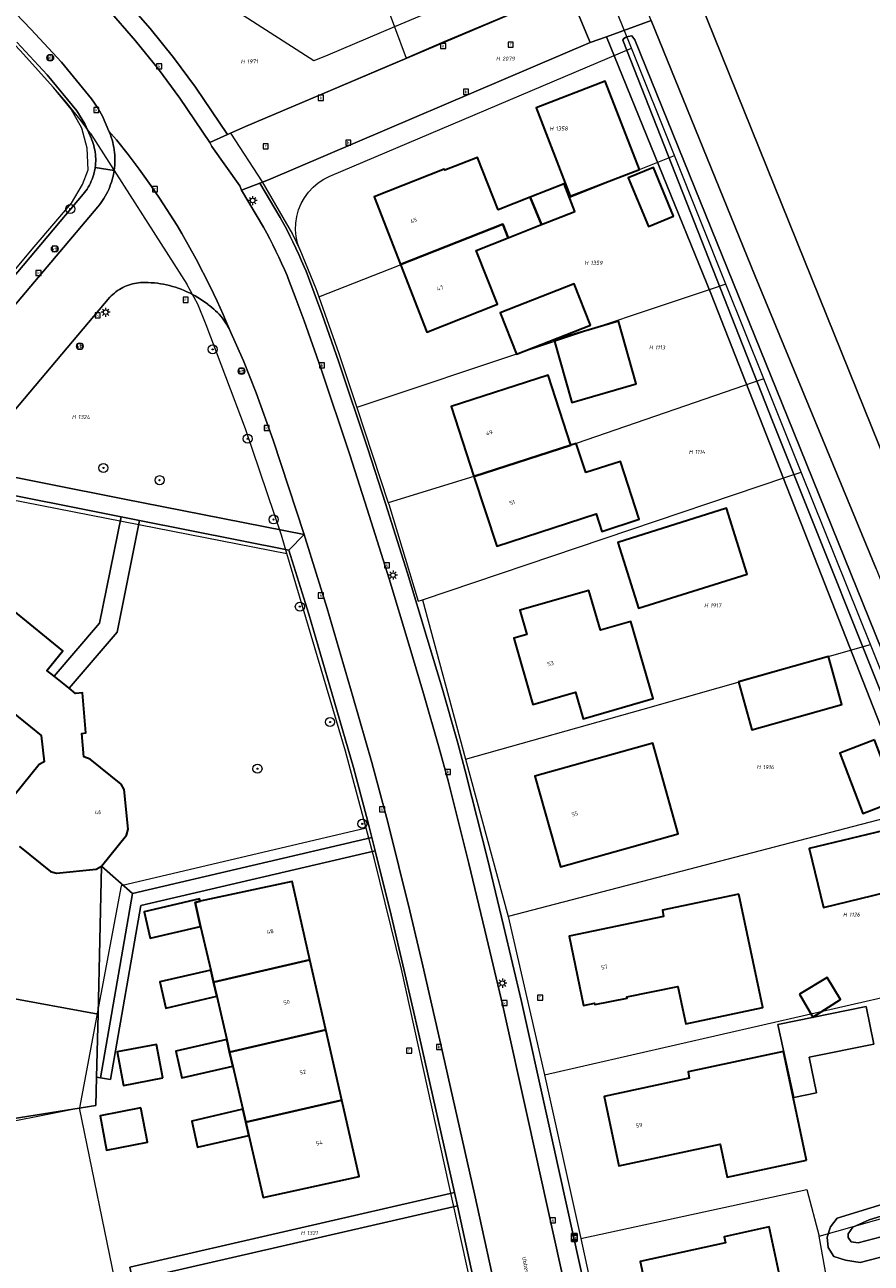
# Model space of a CAD drawing. Header units: metres. Extents: x 250001 to 257773, y 598992 to 609118.
# Tile 80 of 256: x 251750 to 251825, y 601338 to 601448. Entities that reach past the tile are written whole.
import ezdxf
from ezdxf.enums import TextEntityAlignment as Align
from ezdxf.lldxf.tags import DXFTag

# ---------------------------------------------------------------- set-up
doc = ezdxf.new("R2010")
doc.units = ezdxf.units.M
for name, color, linetype, lineweight in [('B-WE-GR-BOOM-S', 252, 'Continuous', 25), ('B-WE-GR-BOS_LOOF-GV', 252, 'Continuous', 13), ('B-WE-GR-GROENVOORZIENING-GV', 252, 'Continuous', 18), ('B-WE-KG-GRENS_PERCEEL-G', 150, 'KG-PERCEEL', 18), ('B-WE-KG-GRENS_PERCEEL-S', 150, 'Continuous', 25), ('B-WE-KL-ET_LS_OV_LICHTMAST-S', 252, 'Continuous', 25), ('B-WE-OG-BEBOUWING-GV', 1, 'Continuous', 35), ('B-WE-OG-BEBOUWING-T18', 7, 'Continuous', 18), ('B-WE-OG-BEBOUWING_OVERBOUWING-GV', 1, 'Continuous', 18), ('B-WE-OG-TERREIN_ERF-GV', 7, 'Continuous', 18), ('B-WE-OG-TOPOGRAFIE-T18', 2, 'Continuous', 18), ('B-WE-OG-WATER-GV', 252, 'Continuous', 18), ('B-WE-OG-WATER_SLOOT-GV', 252, 'Continuous', 18), ('B-WE-RI-GWA_KOLK-S', 252, 'Continuous', 25), ('B-WE-RI-GWA_RIOOLPUT-S', 252, 'Continuous', 25), ('B-WE-VH-VERHARDING_GESLOTEN-GV', 252, 'Continuous', 18), ('B-WE-VH-VERHARDING_OPEN-GV', 252, 'Continuous', 18), ('B-WE-VW-HALTEPAAL-S', 252, 'Continuous', 25), ('B-WE-VW-VERKEERSTEKEN_BORD-S', 252, 'Continuous', 25), ('B-WE-VW-VERKEERSTEKEN_DRAAGCONSTRUCTIE-S', 252, 'Continuous', 25), ('X-XX-AL-REFERENTIE-G', 7, 'Continuous', 18)]:
    doc.layers.add(name, color=color, linetype=linetype, lineweight=lineweight)
doc.styles.add('NLCS-ISO', font='NLCS-ISO.ttf')
doc.styles.add('NLCS-ISO-ANNOTATIEF-T18', font='NLCS-ISO.ttf', dxfattribs={"height": 1.8})
doc.styles.get("Standard").update_dxf_attribs({"font": 'NLCS-ISO.ttf'})
tags = doc.linetypes.add('KG-PERCEEL', pattern='A,5.5,-2,["P",Standard,S=1.8,R=0,X=-0.5,Y=-0.9],-2,5.5,-2,[5,NLCS.SHX,S=0.75,R=0,X=0,Y=0],-2', length=19).pattern_tags.tags
tags[6] = DXFTag(74, 10)

# ---------------------------------------------------------------- blocks, each defined once
blk = doc.blocks.new('SKG-PERCEELNUMMER-SO')
at = {"style": 'NLCS-ISO', "oblique": 10, "flags": 1}
blk.add_attdef('GEMEENTECODE', text='', height=1.8, dxfattribs=at).set_placement((0, 2.55), align=Align.MIDDLE_CENTER)
at = {"style": 'NLCS-ISO', "oblique": 10}
blk.add_attdef('SECTIE', text='', height=1.8, dxfattribs=at).set_placement((-0.5, 0), align=Align.MIDDLE_RIGHT)
blk.add_attdef('PERCEELNUMMER', text='', height=1.8, dxfattribs=at).set_placement((0.5, 0), align=Align.MIDDLE_LEFT)
blk = doc.blocks.new('BS2021-132-Xref-KAD-20210617')
at = {"layer": 'B-WE-KG-GRENS_PERCEEL-G', "flags": 128}
for points in [[(251780.123, 601482.216), (251791.193, 601451.788), (251788.142, 601450.471), (251782.298, 601447.987)], [(251772.124, 601471.837), (251773.977, 601466.736), (251776.413, 601467.598), (251777.51, 601464.64), (251776.287, 601464.176), (251782.298, 601447.987)], [(251775.171, 601444.959), (251759.293, 601455.185)], [(251767.766, 601438.556), (251767.524, 601438.447), (251764.677, 601442.644), (251762.734, 601445.261), (251760.661, 601447.829), (251758.124, 601450.755), (251756.9, 601452.117)], [(251800.68, 601452.565), (251786.661, 601446.653), (251783.333, 601445.199)], [(251803.275, 601446.091), (251800.68, 601452.565)], [(251752.099, 601442.596), (251749.162, 601445.894), (251747.19, 601447.934)], [(251782.298, 601447.987), (251776.395, 601445.479), (251775.171, 601444.959)], [(251782.298, 601447.987), (251783.333, 601445.199)], [(251767.766, 601438.556), (251769.11, 601439.16), (251782.078, 601444.666), (251783.333, 601445.199)], [(251776.583, 601434.752), (251803.275, 601446.091)], [(251807.085, 601436.585), (251803.275, 601446.091)], [(251753.697, 601432.349), (251754.686, 601434.029), (251755.165, 601435.324), (251755.089, 601437.244), (251754.622, 601439.002), (251753.658, 601440.682), (251752.099, 601442.596)], [(251755.369, 601438.523), (251754.547, 601439.653), (251753.235, 601441.319), (251752.099, 601442.596)], [(251755.369, 601438.523), (251763.917, 601425.179)], [(251767.766, 601438.556), (251770.576, 601434.248)], [(251775.589, 601424.061), (251789.068, 601429.365), (251791.899, 601430.5), (251792.373, 601429.301), (251795.331, 601430.467), (251794.325, 601432.888), (251797.32, 601434.07), (251797.795, 601432.862), (251807.085, 601436.585)], [(251811.657, 601425.176), (251807.085, 601436.585)], [(251770.576, 601434.248), (251773.265, 601429.62), (251773.911, 601428.255)], [(251773.911, 601428.255), (251773.718, 601428.822), (251773.593, 601429.407), (251773.54, 601430.004), (251773.559, 601430.602), (251773.648, 601431.194), (251773.808, 601431.771), (251774.036, 601432.325), (251774.328, 601432.848), (251774.681, 601433.332), (251775.089, 601433.77), (251775.547, 601434.156), (251776.047, 601434.485), (251776.583, 601434.752)], [(251742.115, 601418.636), (251750.406, 601428.501), (251753.697, 601432.349)], [(251773.911, 601428.255), (251775.324, 601424.805), (251775.589, 601424.061)], [(251772.767, 601401.331), (251772.283, 601402.959), (251769.117, 601412.387), (251765.631, 601421.599), (251764.887, 601423.408), (251763.917, 601425.179)], [(251811.657, 601425.176), (251810.439, 601424.769), (251778.961, 601414.255)], [(251815.007, 601416.817), (251811.657, 601425.176)], [(251775.589, 601424.061), (251777.377, 601419.043), (251778.961, 601414.255)], [(251815.007, 601416.817), (251798.39, 601411.09), (251794.57, 601409.85), (251789.34, 601408.165), (251781.754, 601405.816)], [(251818.324, 601408.54), (251815.007, 601416.817)], [(251778.961, 601414.255), (251781.754, 601405.816)], [(251784.769, 601397.227), (251816.97, 601408.083), (251818.324, 601408.54)], [(251824.443, 601393.272), (251818.324, 601408.54)], [(251745.176, 601406.73), (251772.767, 601401.331)], [(251781.754, 601405.816), (251781.794, 601405.697), (251784.397, 601397.102)], [(251779.796, 601377), (251777.968, 601383.837), (251772.767, 601401.331)], [(251784.397, 601397.102), (251784.769, 601397.227)], [(251784.769, 601397.227), (251788.591, 601383.112)], [(251788.591, 601383.112), (251804.316, 601387.565), (251824.443, 601393.272)], [(251830.152, 601379.027), (251824.443, 601393.272)], [(251788.591, 601383.112), (251792.358, 601369.201)], [(251830.152, 601379.027), (251828.483, 601378.593), (251792.358, 601369.201)], [(251779.796, 601377), (251758.093, 601371.9)], [(251789.817, 601333.171), (251782.909, 601364.53), (251780.53, 601374.253), (251779.796, 601377)], [(251758.093, 601371.9), (251754.41, 601352.248)], [(251792.358, 601369.201), (251795.575, 601355.167)], [(251795.575, 601355.167), (251834.253, 601364.013), (251836.009, 601364.415)], [(251795.575, 601355.167), (251798.808, 601340.661)], [(251745.21, 601350.406), (251754.41, 601352.248)], [(251761.758, 601305.236), (251761.067, 601319.776), (251754.41, 601352.248)], [(251819.9, 601340.88), (251842.84, 601347.37)], [(251798.808, 601340.661), (251818.824, 601345.014), (251819.9, 601340.88)], [(251798.808, 601340.661), (251801.95, 601326.135)], [(251821.783, 601330.306), (251819.9, 601340.88)]]:
    blk.add_lwpolyline(points, dxfattribs=at)
at = {"layer": 'B-WE-KG-GRENS_PERCEEL-S', "xscale": 0.2, "yscale": 0.2, "zscale": 0.2}
for p, values in [((251769.134, 601444.909), {'PERCEELNUMMER': '1971', 'SECTIE': 'H'}), ((251791.734, 601445.151), {'PERCEELNUMMER': '2079', 'SECTIE': 'H'}), ((251796.475, 601438.973), {'PERCEELNUMMER': '1358', 'SECTIE': 'H'}), ((251799.559, 601427.078), {'PERCEELNUMMER': '1359', 'SECTIE': 'H'}), ((251805.286, 601419.589), {'PERCEELNUMMER': '1113', 'SECTIE': 'H'}), ((251754.181, 601413.421), {'PERCEELNUMMER': '1324', 'SECTIE': 'H'}), ((251808.81, 601410.337), {'PERCEELNUMMER': '1114', 'SECTIE': 'H'}), ((251810.165, 601396.741), {'PERCEELNUMMER': '1917', 'SECTIE': 'H'}), ((251814.82, 601382.418), {'PERCEELNUMMER': '1916', 'SECTIE': 'H'}), ((251822.468, 601369.365), {'PERCEELNUMMER': '1126', 'SECTIE': 'H'}), ((251774.447, 601341.169), {'PERCEELNUMMER': '1321', 'SECTIE': 'H'})]:
    blk.add_blockref('SKG-PERCEELNUMMER-SO', p, dxfattribs=at).add_auto_attribs(values)
blk = doc.blocks.new('SIE-WEG_VERKEERSBORD-SO')
at = {"color": 0, "linetype": 'ByBlock', "lineweight": 18}
blk.add_lwpolyline([(-1.125, -1.125), (1.125, -1.125), (1.125, 1.125), (-1.125, 1.125)], close=True, dxfattribs=at)
at = {"color": 0, "linetype": 'ByBlock', "lineweight": 18, "style": 'NLCS-ISO'}
blk.add_text('vb', height=1.5, dxfattribs=at).set_placement((0, 0), align=Align.MIDDLE_CENTER)
blk = doc.blocks.new('SIE-WEG_PAAL_VERKEERSBORD-SO')
at = {"color": 0, "linetype": 'ByBlock', "lineweight": 18}
blk.add_circle((0, 0), 1.5, dxfattribs=at)
at = {"color": 0, "linetype": 'ByBlock', "lineweight": 18, "style": 'NLCS-ISO'}
blk.add_text('vb', height=1.5, dxfattribs=at).set_placement((0, 0.13), align=Align.MIDDLE_CENTER)
blk = doc.blocks.new('SVW-HALTEPAAL-SO')
for p, q in [((-1.29, 1.06), (1.29, 1.06)), ((-1.29, -1.06), (1.29, -1.06))]:
    blk.add_line(p, q)
blk.add_lwpolyline([(-1.09, -1.76), (1.09, -1.76, 0.414214), (1.29, -1.56), (1.29, 1.56, 0.414214), (1.09, 1.76), (-1.09, 1.76, 0.414214), (-1.29, 1.56), (-1.29, -1.56, 0.414214)], format="xyb", close=True)
at = {"lineweight": 18, "style": 'NLCS-ISO'}
blk.add_text('h', height=1.8, dxfattribs=at).set_placement((0.02, 0.01), align=Align.MIDDLE_CENTER)
blk = doc.blocks.new('SKL-ET_OV_LICHTMAST-SO')
at = {"color": 0, "linetype": 'ByBlock', "lineweight": 18}
for points in [[(-1.25, 0), (-2, 0)], [(-1.41, 1.41), (-0.88, 0.88)], [(0, 2), (0, 1.25)], [(0.88, 0.88), (1.41, 1.41)], [(2, 0), (1.25, 0)], [(-1.41, -1.41), (-0.88, -0.88)], [(0, -1.25), (0, -2)], [(0.88, -0.88), (1.41, -1.41)]]:
    blk.add_lwpolyline(points, dxfattribs=at)
blk.add_circle((0, 0), 1, dxfattribs=at)
blk = doc.blocks.new('SRI-KOLK-SO')
at = {"color": 0, "linetype": 'ByBlock', "lineweight": 18}
blk.add_lwpolyline([(-1.125, -1.125), (1.125, -1.125), (1.125, 1.125), (-1.125, 1.125)], close=True, dxfattribs=at)
at = {"color": 0, "linetype": 'ByBlock', "lineweight": 18, "style": 'NLCS-ISO'}
blk.add_text('k', height=1.5, dxfattribs=at).set_placement((0, 0), align=Align.MIDDLE_CENTER)
blk = doc.blocks.new('SRI-PUT_INSPECTIEPUT_RIOOLPUT-SO')
at = {"color": 0, "linetype": 'ByBlock', "lineweight": 18}
blk.add_lwpolyline([(-1.12, -1.12), (1.12, -1.12), (1.12, 1.12), (-1.12, 1.12)], close=True, dxfattribs=at)
at = {"color": 0, "linetype": 'ByBlock', "lineweight": 18, "style": 'NLCS-ISO'}
blk.add_text('r', height=1.5, dxfattribs=at).set_placement((0, 0.28), align=Align.MIDDLE_CENTER)
blk = doc.blocks.new('SGR-BOOM_01-SO')
at = {"linetype": 'ByBlock', "lineweight": 18}
h = blk.add_hatch(color=0, dxfattribs=at)
h.dxf.hatch_style = 1
edge = h.paths.add_edge_path()
edge.add_arc((0, 0), 0.25, 0, 360)
at = {"color": 0, "linetype": 'ByBlock', "lineweight": 18}
for radius in [2, 0.25]:
    blk.add_circle((0, 0), radius, dxfattribs=at)
blk = doc.blocks.new('BS2021-132-Xref-BGT-GRIJS-20210617-aangepast')
at = {"layer": 'B-WE-GR-BOS_LOOF-GV', "flags": 128}
blk.add_lwpolyline([(251892.579, 601434.739), (251876.73, 601479.14), (251809.279, 601450.439), (251847.16, 601356.56), (251914.279, 601372.839), (251901.839, 601409.75), (251874, 601398.689), (251864.19, 601424.3)], close=True, dxfattribs=at)
at = {"layer": 'B-WE-GR-GROENVOORZIENING-GV', "flags": 128}
for points in [[(251805.029, 601448.53), (251814.239, 601425.89), (251824.959, 601399.979), (251838.17, 601367.069), (251844.313, 601352.098), (251844.546, 601351.941), (251845.309, 601351.672), (251845.506, 601351.667), (251881.42, 601360.109), (251895.23, 601362.959), (251914.353, 601367.805), (251916.739, 601368.41), (251922.32, 601369.43), (251924.192, 601369.899), (251975.48, 601382.76)], [(251744.426, 601408.921), (251758.399, 601406.159), (251760.039, 601405.819), (251774.305, 601403.007), (251771.56, 601411.37), (251770.05, 601415.58), (251768.93, 601418.4), (251767.7, 601421.17), (251767.659, 601421.249), (251767.553, 601421.443), (251767.439, 601421.633), (251767.319, 601421.82), (251767.192, 601422.001), (251767.058, 601422.179), (251766.919, 601422.351), (251766.773, 601422.518), (251766.621, 601422.679), (251766.463, 601422.835), (251766.3, 601422.986), (251766.132, 601423.13), (251765.958, 601423.268), (251765.78, 601423.4), (251765.775, 601423.403), (251765.558, 601423.567), (251765.336, 601423.724), (251765.109, 601423.874), (251764.878, 601424.018), (251764.643, 601424.155), (251764.404, 601424.284), (251764.161, 601424.407), (251763.915, 601424.523), (251763.665, 601424.631), (251763.412, 601424.732), (251763.157, 601424.825), (251762.899, 601424.911), (251762.638, 601424.989), (251762.375, 601425.06), (251762.111, 601425.122), (251761.844, 601425.177), (251761.576, 601425.224), (251761.307, 601425.264), (251761.037, 601425.295), (251760.766, 601425.318), (251760.494, 601425.333), (251760.222, 601425.341), (251759.95, 601425.34), (251759.817, 601425.332), (251759.636, 601425.315), (251759.457, 601425.29), (251759.278, 601425.258), (251759.101, 601425.217), (251758.927, 601425.168), (251758.754, 601425.112), (251758.584, 601425.048), (251758.417, 601424.977), (251758.254, 601424.899), (251758.094, 601424.813), (251757.938, 601424.721), (251757.786, 601424.621), (251757.638, 601424.515), (251757.496, 601424.403), (251757.359, 601424.285), (251757.226, 601424.16), (251757.1, 601424.03), (251747.65, 601412.82)]]:
    blk.add_lwpolyline(points, dxfattribs=at)
for points in [[(251901.839, 601409.75), (251914.279, 601372.839), (251847.16, 601356.56), (251809.279, 601450.439), (251876.73, 601479.14), (251892.579, 601434.739), (251864.19, 601424.3), (251874, 601398.689)], [(251805.029, 601448.53), (251803, 601453.79), (251799.14, 601452.01), (251797.679, 601451.29), (251797.832, 601450.919), (251799.477, 601446.949), (251799.63, 601446.579), (251801.076, 601447.101)], [(251758.089, 601404.589), (251745.19, 601407.14), (251743.761, 601405.435), (251728.446, 601386.802), (251736.144, 601380.512), (251736.233, 601380.621), (251735.07, 601382.81), (251734.826, 601383.702), (251735.089, 601384.589), (251736.299, 601387.219), (251743.38, 601394.5), (251744.44, 601396.9), (251745.268, 601397.703), (251746.396, 601397.944), (251747.48, 601397.55), (251748.569, 601396.222), (251748.6, 601396.26), (251752.94, 601392.709), (251751.529, 601390.989), (251752.16, 601390.475), (251756.17, 601395.16)], [(251772.952, 601401.643), (251759.73, 601404.25), (251757.75, 601394.359), (251753.481, 601389.401), (251754.049, 601388.939), (251754.661, 601389.002), (251754.982, 601385.445), (251754.603, 601385.411), (251754.792, 601383.319), (251755.355, 601383.137), (251758.109, 601380.91), (251758.35, 601380.439), (251758.73, 601376.93), (251758.579, 601376.4), (251756.359, 601373.64), (251759.116, 601371.217), (251780.304, 601376.178), (251780.069, 601377.133), (251779.828, 601378.048), (251778.662, 601382.383), (251776.987, 601388.184), (251774.702, 601395.97)], [(251741.472, 601366.516), (251734.853, 601371.831), (251732.19, 601373.969), (251731.413, 601374.672), (251730.321, 601375.558), (251728.12, 601372.89), (251732.13, 601369.68), (251734.031, 601368.212), (251735.462, 601367.12), (251735.725, 601367.465), (251741.641, 601362.953), (251740.492, 601361.448), (251741.536, 601360.613), (251745.074, 601350.735), (251755.855, 601352.464), (251755.915, 601354.961), (251756.048, 601360.555), (251747.705, 601362.068), (251746.982, 601362.199)], [(251759.116, 601371.217), (251756.359, 601373.64), (251756.048, 601360.555), (251755.915, 601354.961), (251756.278, 601354.918)]]:
    blk.add_lwpolyline(points, close=True, dxfattribs=at)
at = {"layer": 'B-WE-OG-BEBOUWING-GV', "flags": 128}
for points in [[(251803.987, 601435.349), (251800.962, 601443.165), (251794.835, 601440.794), (251797.86, 601432.978)], [(251791.489, 601431.77), (251789.66, 601436.41), (251786.76, 601435.27), (251786.709, 601435.38), (251780.5, 601432.91), (251782.845, 601426.916), (251791.899, 601430.5), (251792.373, 601429.301), (251795.331, 601430.467), (251794.325, 601432.888)], [(251807.008, 601431.225), (251805.244, 601435.522), (251802.989, 601434.607), (251804.78, 601430.31)], [(251798.279, 601431.63), (251797.32, 601434.069), (251794.325, 601432.888), (251795.331, 601430.467)], [(251792.373, 601429.301), (251791.899, 601430.5), (251782.845, 601426.916), (251785.179, 601420.949), (251791.41, 601423.41), (251789.529, 601428.18)], [(251799.659, 601421.564), (251798.212, 601425.23), (251791.665, 601422.646), (251793.112, 601418.98)], [(251803.711, 601416.369), (251802.132, 601421.911), (251796.435, 601420.216), (251798.008, 601414.711)], [(251797.913, 601410.934), (251795.899, 601417.14), (251787.32, 601414.349), (251789.339, 601408.165)], [(251799.239, 601408.5), (251798.39, 601411.089), (251797.913, 601410.934), (251789.339, 601408.165), (251791.359, 601401.979), (251800.149, 601404.839), (251800.649, 601403.29), (251803.98, 601404.369), (251802.309, 601409.489)], [(251813.537, 601399.517), (251811.705, 601405.338), (251802.072, 601402.307), (251803.904, 601396.486)], [(251800.536, 601394.55), (251799.519, 601398.069), (251793.41, 601396.31), (251794.019, 601394.16), (251792.88, 601393.829), (251794.559, 601387.979), (251798.332, 601389.069), (251799.011, 601386.709), (251805.207, 601388.493), (251803.239, 601395.328)], [(251821.91, 601387.962), (251820.724, 601392.204), (251812.759, 601389.977), (251813.945, 601385.735)], [(251824.801, 601384.825), (251821.745, 601383.657), (251823.788, 601378.314), (251826.843, 601379.482)], [(251807.427, 601376.511), (251805.17, 601384.555), (251794.722, 601381.623), (251797.006, 601373.587)], [(251829.136, 601372.129), (251827.879, 601377.337), (251819.024, 601375.199), (251820.281, 601369.991)], [(251765.089, 601370.541), (251764.638, 601370.444), (251765.13, 601368.314), (251766.024, 601364.445), (251766.269, 601363.386), (251774.818, 601365.345), (251773.24, 601372.303)], [(251764.638, 601370.444), (251765.089, 601370.541), (251765.03, 601370.767), (251760.128, 601369.595), (251760.655, 601367.28), (251765.13, 601368.314)], [(251812.808, 601371.166), (251806.022, 601369.742), (251806.135, 601369.203), (251797.756, 601367.463), (251799.047, 601361.318), (251800.003, 601361.505), (251800.037, 601361.405), (251802.891, 601361.973), (251802.869, 601362.08), (251807.39, 601363.004), (251807.908, 601360.624), (251808.11, 601359.696), (251814.932, 601361.142)], [(251774.818, 601365.345), (251766.269, 601363.386), (251766.56, 601362.122), (251767.445, 601358.295), (251767.7, 601357.189), (251776.225, 601359.141)], [(251766.269, 601363.386), (251766.024, 601364.445), (251761.536, 601363.409), (251762.065, 601361.084), (251766.56, 601362.122)], [(251818.165, 601362.306), (251819.36, 601360.27), (251821.792, 601361.83), (251820.616, 601363.776)], [(251776.225, 601359.141), (251767.7, 601357.189), (251767.987, 601355.946), (251768.87, 601352.126), (251769.132, 601350.992), (251777.631, 601352.939)], [(251761.801, 601354.902), (251761.23, 601357.865), (251757.744, 601357.193), (251758.315, 601354.23)], [(251767.7, 601357.189), (251767.445, 601358.295), (251762.937, 601357.254), (251763.472, 601354.903), (251767.987, 601355.946)], [(251818.799, 601347.609), (251816.739, 601357.229), (251808.299, 601355.42), (251808.41, 601354.88), (251800.859, 601353.26), (251802.179, 601347.109), (251811.13, 601349.03), (251811.76, 601346.099)], [(251759.848, 601352.234), (251756.229, 601351.537), (251756.813, 601348.511), (251760.43, 601349.209)], [(251769.132, 601350.992), (251768.87, 601352.126), (251764.342, 601351.08), (251764.87, 601348.758), (251769.406, 601349.806)], [(251777.631, 601352.939), (251769.132, 601350.992), (251769.406, 601349.806), (251770.674, 601344.313), (251779.169, 601346.158)], [(251816.38, 601337.589), (251815.489, 601341.699), (251811.5, 601340.829), (251811.619, 601340.29), (251804.059, 601338.64), (251805.399, 601332.479), (251813.23, 601334.189), (251812.67, 601336.78)]]:
    blk.add_lwpolyline(points, close=True, dxfattribs=at)
for points in [[(251748.5, 601387.27), (251751, 601385.209), (251751.265, 601382.885), (251750.829, 601382.66), (251748.619, 601379.9)], [(251749.1, 601375.39), (251751.85, 601373.189), (251752.359, 601373.02), (251755.89, 601373.39), (251756.359, 601373.64), (251758.579, 601376.4), (251758.73, 601376.93), (251758.35, 601380.439), (251758.109, 601380.91), (251755.355, 601383.137), (251754.792, 601383.319), (251754.603, 601385.411), (251754.982, 601385.445), (251754.661, 601389.002), (251754.049, 601388.939), (251753.481, 601389.401), (251752.16, 601390.475), (251751.529, 601390.989), (251752.94, 601392.709), (251748.6, 601396.26)]]:
    blk.add_lwpolyline(points, dxfattribs=at)
at = {"layer": 'B-WE-OG-BEBOUWING_OVERBOUWING-GV', "flags": 128}
blk.add_lwpolyline([(251824.742, 601357.899), (251824.068, 601361.215), (251816.236, 601359.612), (251817.667, 601353.157), (251819.659, 601353.57), (251819.015, 601356.735)], close=True, dxfattribs=at)
at = {"layer": 'B-WE-OG-TERREIN_ERF-GV', "flags": 128}
for points in [[(251758.124, 601450.755), (251760.66, 601447.829), (251762.734, 601445.26), (251764.676, 601442.644), (251767.524, 601438.447), (251769.109, 601439.16), (251797.679, 601451.29)], [(251741.554, 601417.558), (251754.74, 601433.146), (251754.862, 601433.298), (251754.978, 601433.454), (251755.087, 601433.615), (251755.19, 601433.781), (251755.285, 601433.95), (251755.374, 601434.124), (251755.455, 601434.301), (251755.53, 601434.481), (251755.596, 601434.663), (251755.655, 601434.849), (251755.707, 601435.037), (251755.75, 601435.226), (251755.786, 601435.418), (251755.8, 601435.507), (251755.823, 601435.703), (251755.838, 601435.899), (251755.845, 601436.096), (251755.845, 601436.293), (251755.836, 601436.49), (251755.819, 601436.687), (251755.794, 601436.882), (251755.762, 601437.077), (251755.721, 601437.27), (251755.673, 601437.461), (251755.617, 601437.65), (251755.553, 601437.836), (251755.482, 601438.02), (251755.46, 601438.072), (251754.891, 601439.381), (251754.165, 601440.531), (251751.547, 601443.722), (251748.873, 601446.613)], [(251833.544, 601365.171), (251810.349, 601424.307), (251801.076, 601447.101), (251799.63, 601446.579), (251771.14, 601434.43), (251770.363, 601434.134), (251772.182, 601431.089), (251772.473, 601430.554), (251772.757, 601430.016), (251773.034, 601429.473), (251773.304, 601428.927), (251773.566, 601428.378), (251773.821, 601427.825), (251774.069, 601427.269), (251774.31, 601426.71), (251774.47, 601426.326), (251775.202, 601424.425), (251775.901, 601422.501), (251777.377, 601418.292), (251779.955, 601410.62), (251781.51, 601405.773), (251783.444, 601399.591), (251785.207, 601393.809), (251786.512, 601389.414), (251787.898, 601384.544), (251788.68, 601381.654), (251788.687, 601381.628), (251790.55, 601374.286), (251791.964, 601368.379), (251793.547, 601361.659), (251795.769, 601351.676), (251800.432, 601330.567)], [(251894.071, 601356.776), (251823.531, 601338.562), (251822.227, 601338.749), (251821.196, 601339.082), (251820.715, 601339.864), (251820.623, 601340.791), (251820.915, 601341.707), (251821.512, 601342.462), (251839.006, 601347.835)], [(251736.976, 601287.068), (251771.971, 601282.264), (251778.618, 601281.362), (251782.663, 601308.791), (251792.196, 601310.837), (251794.755, 601311.386), (251793.156, 601319.111), (251791.048, 601329.032), (251787.879, 601343.577), (251760.001, 601337.171), (251763.289, 601321.809), (251762.409, 601321.621), (251758.873, 601338.143), (251787.62, 601344.749), (251784.522, 601358.503), (251783.164, 601364.422), (251781.997, 601369.299), (251780.591, 601375.012), (251759.845, 601370.155), (251757.165, 601354.763), (251756.278, 601354.918), (251755.915, 601354.961), (251755.855, 601352.464), (251745.074, 601350.735)]]:
    blk.add_lwpolyline(points, dxfattribs=at)
for points in [[(251797.86, 601432.978), (251794.835, 601440.794), (251800.962, 601443.165), (251803.987, 601435.349)], [(251795.331, 601430.467), (251792.373, 601429.301), (251789.529, 601428.18), (251791.41, 601423.41), (251785.179, 601420.949), (251782.845, 601426.916), (251780.5, 601432.91), (251786.709, 601435.38), (251786.76, 601435.27), (251789.66, 601436.41), (251791.489, 601431.77), (251794.325, 601432.888), (251797.32, 601434.069), (251798.279, 601431.63)], [(251802.989, 601434.607), (251805.244, 601435.522), (251807.008, 601431.225), (251804.78, 601430.31)], [(251793.112, 601418.98), (251791.665, 601422.646), (251798.212, 601425.23), (251799.659, 601421.564)], [(251798.008, 601414.711), (251796.435, 601420.216), (251802.132, 601421.911), (251803.711, 601416.369)], [(251800.649, 601403.29), (251800.149, 601404.839), (251791.359, 601401.979), (251789.339, 601408.165), (251787.32, 601414.349), (251795.899, 601417.14), (251797.913, 601410.934), (251798.39, 601411.089), (251799.239, 601408.5), (251802.309, 601409.489), (251803.98, 601404.369)], [(251803.904, 601396.486), (251802.072, 601402.307), (251811.705, 601405.338), (251813.537, 601399.517)], [(251799.011, 601386.709), (251798.332, 601389.069), (251794.559, 601387.979), (251792.88, 601393.829), (251794.019, 601394.16), (251793.41, 601396.31), (251799.519, 601398.069), (251800.536, 601394.55), (251803.239, 601395.328), (251805.207, 601388.493)], [(251813.945, 601385.735), (251812.759, 601389.977), (251820.724, 601392.204), (251821.91, 601387.962)], [(251821.745, 601383.657), (251824.801, 601384.825), (251826.843, 601379.482), (251823.788, 601378.314)], [(251807.427, 601376.511), (251797.006, 601373.587), (251794.722, 601381.623), (251805.17, 601384.555)], [(251820.281, 601369.991), (251819.024, 601375.199), (251827.879, 601377.337), (251829.136, 601372.129)], [(251769.406, 601349.806), (251764.87, 601348.758), (251764.342, 601351.08), (251768.87, 601352.126), (251767.987, 601355.946), (251763.472, 601354.903), (251762.937, 601357.254), (251767.445, 601358.295), (251766.56, 601362.122), (251762.065, 601361.084), (251761.536, 601363.409), (251766.024, 601364.445), (251765.13, 601368.314), (251760.655, 601367.28), (251760.128, 601369.595), (251765.03, 601370.767), (251765.089, 601370.541), (251773.24, 601372.303), (251774.818, 601365.345), (251776.225, 601359.141), (251777.631, 601352.939), (251779.169, 601346.158), (251770.674, 601344.313)], [(251814.932, 601361.142), (251808.11, 601359.696), (251807.908, 601360.624), (251807.39, 601363.004), (251802.869, 601362.08), (251802.891, 601361.973), (251800.037, 601361.405), (251800.003, 601361.505), (251799.047, 601361.318), (251797.756, 601367.463), (251806.135, 601369.203), (251806.022, 601369.742), (251812.808, 601371.166)], [(251818.165, 601362.306), (251820.616, 601363.776), (251821.792, 601361.83), (251819.36, 601360.27)], [(251819.015, 601356.735), (251819.659, 601353.57), (251817.667, 601353.157), (251816.236, 601359.612), (251824.068, 601361.215), (251824.742, 601357.899)], [(251757.744, 601357.193), (251761.23, 601357.865), (251761.801, 601354.902), (251758.315, 601354.23)], [(251818.799, 601347.609), (251811.76, 601346.099), (251811.13, 601349.03), (251802.179, 601347.109), (251800.859, 601353.26), (251808.41, 601354.88), (251808.299, 601355.42), (251816.739, 601357.229)], [(251756.229, 601351.537), (251759.848, 601352.234), (251760.43, 601349.209), (251756.813, 601348.511)], [(251816.38, 601337.589), (251812.67, 601336.78), (251813.23, 601334.189), (251805.399, 601332.479), (251804.059, 601338.64), (251811.619, 601340.29), (251811.5, 601340.829), (251815.489, 601341.699)]]:
    blk.add_lwpolyline(points, close=True, dxfattribs=at)
at = {"layer": 'B-WE-OG-WATER-GV', "flags": 128}
for points in [[(251840.193, 601347.176), (251824.329, 601342.339), (251822.888, 601341.682), (251822.488, 601341.076), (251822.481, 601340.769), (251822.74, 601340.377), (251823.354, 601340.285), (251836.946, 601343.839)], [(251829.385, 601383.057), (251817.096, 601413.438), (251803.573, 601446.828), (251803.31, 601447.174), (251802.991, 601447.128), (251802.751, 601447.036), (251802.617, 601446.95), (251802.532, 601446.799), (251815.81, 601413.001), (251827.947, 601382.661)]]:
    blk.add_lwpolyline(points, dxfattribs=at)
at = {"layer": 'B-WE-OG-WATER_SLOOT-GV', "flags": 128}
for points in [[(251839.006, 601347.835), (251821.512, 601342.462), (251820.915, 601341.707), (251820.623, 601340.791), (251820.715, 601339.864), (251821.196, 601339.082), (251822.227, 601338.749), (251823.531, 601338.562), (251894.071, 601356.776)], [(251824.959, 601399.979), (251814.239, 601425.89), (251805.029, 601448.53), (251801.076, 601447.101), (251810.349, 601424.307), (251833.544, 601365.171)], [(251836.946, 601343.839), (251823.354, 601340.285), (251822.74, 601340.377), (251822.481, 601340.769), (251822.488, 601341.076), (251822.888, 601341.682), (251824.329, 601342.339), (251840.193, 601347.176)], [(251827.947, 601382.661), (251815.81, 601413.001), (251802.532, 601446.799), (251802.617, 601446.95), (251802.751, 601447.036), (251802.991, 601447.128), (251803.31, 601447.174), (251803.573, 601446.828), (251817.096, 601413.438), (251829.385, 601383.057)]]:
    blk.add_lwpolyline(points, dxfattribs=at)
at = {"layer": 'B-WE-VH-VERHARDING_GESLOTEN-GV', "flags": 128}
for points in [[(251746.769, 601451.25), (251750.109, 601447.78), (251752.829, 601444.839), (251755.48, 601441.609), (251756.07, 601440.76), (251756.45, 601440.06), (251757.019, 601438.75), (251757.679, 601437.956), (251758.707, 601436.668), (251759.689, 601435.373), (251760.724, 601433.934), (251761.495, 601432.806), (251763.044, 601430.376), (251763.459, 601429.683), (251764.75, 601427.398), (251765.962, 601425.036), (251766.607, 601423.676), (251767.136, 601422.499), (251767.7, 601421.17), (251768.93, 601418.4), (251770.05, 601415.58), (251771.56, 601411.37), (251774.305, 601403.007), (251774.4, 601402.72), (251776.33, 601396.46), (251778.62, 601388.66), (251780.3, 601382.84), (251781.72, 601377.54), (251783.65, 601369.7), (251784.82, 601364.81), (251786.18, 601358.88), (251789.39, 601344.63), (251792.71, 601329.39)], [(251798.769, 601330.209), (251794.109, 601351.31), (251791.89, 601361.28), (251790.309, 601367.989), (251788.899, 601373.88), (251787.04, 601381.209), (251786.26, 601384.089), (251784.88, 601388.939), (251783.579, 601393.319), (251781.82, 601399.089), (251779.89, 601405.26), (251778.339, 601410.089), (251775.769, 601417.739), (251774.299, 601421.93), (251773.609, 601423.829), (251772.89, 601425.699), (251772.785, 601425.952), (251772.551, 601426.5), (251772.309, 601427.045), (251772.06, 601427.586), (251771.804, 601428.124), (251771.541, 601428.658), (251771.271, 601429.189), (251770.994, 601429.716), (251770.709, 601430.239), (251768.75, 601433.52), (251768.607, 601433.893), (251766.113, 601437.375), (251765.95, 601437.739), (251763.29, 601441.66), (251761.39, 601444.219), (251759.356, 601446.737), (251756.85, 601449.63)], [(251747.65, 601412.82), (251757.1, 601424.03), (251757.226, 601424.16), (251757.359, 601424.285), (251757.496, 601424.403), (251757.638, 601424.515), (251757.786, 601424.621), (251757.938, 601424.721), (251758.094, 601424.813), (251758.254, 601424.899), (251758.417, 601424.977), (251758.584, 601425.048), (251758.754, 601425.112), (251758.927, 601425.168), (251759.101, 601425.217), (251759.278, 601425.258), (251759.457, 601425.29), (251759.636, 601425.315), (251759.817, 601425.332), (251759.95, 601425.34), (251760.222, 601425.341), (251760.494, 601425.333), (251760.766, 601425.318), (251761.037, 601425.295), (251761.307, 601425.264), (251761.576, 601425.224), (251761.844, 601425.177), (251762.111, 601425.122), (251762.375, 601425.06), (251762.638, 601424.989), (251762.899, 601424.911), (251763.157, 601424.825), (251763.412, 601424.732), (251763.665, 601424.631), (251763.915, 601424.523), (251764.161, 601424.407), (251764.404, 601424.284), (251764.643, 601424.155), (251764.878, 601424.018), (251765.109, 601423.874), (251765.336, 601423.724), (251765.558, 601423.567), (251765.775, 601423.403), (251765.78, 601423.4), (251765.958, 601423.268), (251766.132, 601423.13), (251766.3, 601422.986), (251766.463, 601422.835), (251766.621, 601422.679), (251766.773, 601422.518), (251766.919, 601422.351), (251767.058, 601422.179), (251767.192, 601422.001), (251767.319, 601421.82), (251767.439, 601421.633), (251767.553, 601421.443), (251767.659, 601421.249), (251767.7, 601421.17), (251767.136, 601422.499), (251766.607, 601423.676), (251765.962, 601425.036), (251764.75, 601427.398), (251763.459, 601429.683), (251763.044, 601430.376), (251761.495, 601432.806), (251760.724, 601433.934), (251759.689, 601435.373), (251758.707, 601436.668), (251757.679, 601437.956), (251757.019, 601438.75), (251757.068, 601438.632), (251757.15, 601438.418), (251757.225, 601438.202), (251757.292, 601437.983), (251757.351, 601437.762), (251757.403, 601437.538), (251757.446, 601437.313), (251757.482, 601437.087), (251757.51, 601436.86), (251757.53, 601436.632), (251757.542, 601436.403), (251757.546, 601436.174), (251757.542, 601435.945), (251757.53, 601435.716), (251757.51, 601435.488), (251757.482, 601435.261), (251757.457, 601435.106), (251757.415, 601434.883), (251757.365, 601434.661), (251757.307, 601434.442), (251757.241, 601434.224), (251757.168, 601434.009), (251757.087, 601433.797), (251756.999, 601433.587), (251756.903, 601433.381), (251756.8, 601433.179), (251756.69, 601432.98), (251756.573, 601432.785), (251756.45, 601432.594), (251756.32, 601432.408), (251756.183, 601432.227), (251756.04, 601432.05), (251742.859, 601416.469)]]:
    blk.add_lwpolyline(points, dxfattribs=at)
at = {"layer": 'B-WE-VH-VERHARDING_OPEN-GV', "flags": 128}
for points in [[(251756.85, 601449.63), (251759.356, 601446.737), (251761.39, 601444.219), (251763.29, 601441.66), (251765.95, 601437.739), (251767.524, 601438.447), (251764.676, 601442.644), (251762.734, 601445.26), (251760.66, 601447.829), (251758.124, 601450.755)], [(251748.873, 601446.613), (251751.547, 601443.722), (251754.165, 601440.531), (251754.891, 601439.381), (251755.46, 601438.072), (251755.482, 601438.02), (251755.553, 601437.836), (251755.617, 601437.65), (251755.673, 601437.461), (251755.721, 601437.27), (251755.762, 601437.077), (251755.794, 601436.882), (251755.819, 601436.687), (251755.836, 601436.49), (251755.845, 601436.293), (251755.845, 601436.096), (251755.838, 601435.899), (251755.823, 601435.703), (251755.8, 601435.507), (251757.482, 601435.261), (251757.51, 601435.488), (251757.53, 601435.716), (251757.542, 601435.945), (251757.546, 601436.174), (251757.542, 601436.403), (251757.53, 601436.632), (251757.51, 601436.86), (251757.482, 601437.087), (251757.446, 601437.313), (251757.403, 601437.538), (251757.351, 601437.762), (251757.292, 601437.983), (251757.225, 601438.202), (251757.15, 601438.418), (251757.068, 601438.632), (251757.019, 601438.75), (251756.45, 601440.06), (251756.07, 601440.76), (251755.48, 601441.609), (251752.829, 601444.839), (251750.109, 601447.78), (251746.769, 601451.25)], [(251742.859, 601416.469), (251756.04, 601432.05), (251756.183, 601432.227), (251756.32, 601432.408), (251756.45, 601432.594), (251756.573, 601432.785), (251756.69, 601432.98), (251756.8, 601433.179), (251756.903, 601433.381), (251756.999, 601433.587), (251757.087, 601433.797), (251757.168, 601434.009), (251757.241, 601434.224), (251757.307, 601434.442), (251757.365, 601434.661), (251757.415, 601434.883), (251757.457, 601435.106), (251757.482, 601435.261), (251755.8, 601435.507), (251755.786, 601435.418), (251755.75, 601435.226), (251755.707, 601435.037), (251755.655, 601434.849), (251755.596, 601434.663), (251755.53, 601434.481), (251755.455, 601434.301), (251755.374, 601434.124), (251755.285, 601433.95), (251755.19, 601433.781), (251755.087, 601433.615), (251754.978, 601433.454), (251754.862, 601433.298), (251754.74, 601433.146), (251741.554, 601417.558)], [(251800.432, 601330.567), (251795.769, 601351.676), (251793.547, 601361.659), (251791.964, 601368.379), (251790.55, 601374.286), (251788.687, 601381.628), (251788.68, 601381.654), (251787.898, 601384.544), (251786.512, 601389.414), (251785.207, 601393.809), (251783.444, 601399.591), (251781.51, 601405.773), (251779.955, 601410.62), (251777.377, 601418.292), (251775.901, 601422.501), (251775.202, 601424.425), (251774.47, 601426.326), (251774.31, 601426.71), (251774.069, 601427.269), (251773.821, 601427.825), (251773.566, 601428.378), (251773.304, 601428.927), (251773.034, 601429.473), (251772.757, 601430.016), (251772.473, 601430.554), (251772.182, 601431.089), (251770.363, 601434.134), (251768.75, 601433.52), (251770.709, 601430.239), (251770.994, 601429.716), (251771.271, 601429.189), (251771.541, 601428.658), (251771.804, 601428.124), (251772.06, 601427.586), (251772.309, 601427.045), (251772.551, 601426.5), (251772.785, 601425.952), (251772.89, 601425.699), (251773.609, 601423.829), (251774.299, 601421.93), (251775.769, 601417.739), (251778.339, 601410.089), (251779.89, 601405.26), (251781.82, 601399.089), (251783.579, 601393.319), (251784.88, 601388.939), (251786.26, 601384.089), (251787.04, 601381.209), (251788.899, 601373.88), (251790.309, 601367.989), (251791.89, 601361.28), (251794.109, 601351.31), (251798.769, 601330.209)], [(251745.19, 601407.14), (251758.089, 601404.589), (251759.73, 601404.25), (251772.952, 601401.643), (251774.305, 601403.007), (251760.039, 601405.819), (251758.399, 601406.159), (251744.426, 601408.921)], [(251792.71, 601329.39), (251789.39, 601344.63), (251786.18, 601358.88), (251784.82, 601364.81), (251783.65, 601369.7), (251781.72, 601377.54), (251780.3, 601382.84), (251778.62, 601388.66), (251776.33, 601396.46), (251774.4, 601402.72), (251774.305, 601403.007), (251772.952, 601401.643), (251774.702, 601395.97), (251776.987, 601388.184), (251778.662, 601382.383), (251779.828, 601378.048), (251780.069, 601377.133), (251780.304, 601376.178), (251780.591, 601375.012), (251781.997, 601369.299), (251783.164, 601364.422), (251784.522, 601358.503), (251787.62, 601344.749), (251787.879, 601343.577), (251791.048, 601329.032)], [(251748.619, 601379.9), (251750.829, 601382.66), (251751.265, 601382.885), (251751, 601385.209), (251748.5, 601387.27)], [(251747.705, 601362.068), (251756.048, 601360.555), (251756.359, 601373.64), (251755.89, 601373.39), (251752.359, 601373.02), (251751.85, 601373.189), (251749.1, 601375.39)]]:
    blk.add_lwpolyline(points, dxfattribs=at)
for points in [[(251797.832, 601450.919), (251797.679, 601451.29), (251769.109, 601439.16), (251767.524, 601438.447), (251765.95, 601437.739), (251766.113, 601437.375), (251768.607, 601433.893), (251768.75, 601433.52), (251770.363, 601434.134), (251771.14, 601434.43), (251799.63, 601446.579), (251799.477, 601446.949)], [(251759.73, 601404.25), (251758.089, 601404.589), (251756.17, 601395.16), (251752.16, 601390.475), (251753.481, 601389.401), (251757.75, 601394.359)], [(251780.591, 601375.012), (251780.304, 601376.178), (251759.116, 601371.217), (251756.278, 601354.918), (251757.165, 601354.763), (251759.845, 601370.155)], [(251787.879, 601343.577), (251787.62, 601344.749), (251758.873, 601338.143), (251762.409, 601321.621), (251763.289, 601321.809), (251760.001, 601337.171)]]:
    blk.add_lwpolyline(points, close=True, dxfattribs=at)
at = {"layer": 'B-WE-GR-BOOM-S', "xscale": 0.2, "yscale": 0.2, "zscale": 0.2}
for p in [(251753.6, 601431.85), (251766.2, 601419.41), (251769.29, 601411.5), (251756.53, 601408.91), (251761.5, 601407.83), (251771.59, 601404.35), (251773.92, 601396.63), (251776.598, 601386.414), (251770.17, 601382.28), (251779.45, 601377.4)]:
    blk.add_blockref('SGR-BOOM_01-SO', p, dxfattribs=at)
at = {"layer": 'B-WE-KL-ET_LS_OV_LICHTMAST-S', "xscale": 0.2, "yscale": 0.2, "zscale": 0.2}
for p in [(251769.742, 601432.595), (251756.725, 601422.702), (251782.17, 601399.42), (251791.853, 601363.288)]:
    blk.add_blockref('SKL-ET_OV_LICHTMAST-SO', p, dxfattribs=at)
at = {"layer": 'B-WE-RI-GWA_KOLK-S', "xscale": 0.2, "yscale": 0.2, "zscale": 0.2}
for p in [(251786.61, 601446.29), (251761.46, 601444.48), (251775.78, 601441.69), (251788.64, 601442.22), (251755.9, 601440.62), (251778.22, 601437.73), (251750.78, 601426.18), (251756.02, 601422.42), (251775.89, 601418), (251770.98, 601412.46), (251781.63, 601400.3), (251775.78, 601397.62), (251787.05, 601381.99), (251781.21, 601378.69), (251792.04, 601361.52), (251786.25, 601357.64), (251796.32, 601342.28)]:
    blk.add_blockref('SRI-KOLK-SO', p, dxfattribs=at)
at = {"layer": 'B-WE-RI-GWA_RIOOLPUT-S', "xscale": 0.2, "yscale": 0.2, "zscale": 0.2}
for p in [(251792.6, 601446.4), (251770.9, 601437.4), (251761.1, 601433.6), (251763.8, 601423.8), (251795.2, 601362), (251783.6, 601357.3)]:
    blk.add_blockref('SRI-PUT_INSPECTIEPUT_RIOOLPUT-SO', p, dxfattribs=at)
at = {"layer": 'B-WE-VW-HALTEPAAL-S', "xscale": 0.2, "yscale": 0.2, "zscale": 0.2}
blk.add_blockref('SVW-HALTEPAAL-SO', (251798.221, 601340.768), dxfattribs=at)
at = {"layer": 'B-WE-VW-VERKEERSTEKEN_BORD-S', "xscale": 0.2, "yscale": 0.2, "zscale": 0.2}
for p in [(251751.82, 601445.24), (251752.22, 601428.32), (251754.44, 601419.69), (251768.754, 601417.489)]:
    blk.add_blockref('SIE-WEG_VERKEERSBORD-SO', p, dxfattribs=at)
at = {"layer": 'B-WE-VW-VERKEERSTEKEN_DRAAGCONSTRUCTIE-S', "xscale": 0.2, "yscale": 0.2, "zscale": 0.2}
for p in [(251751.82, 601445.24), (251752.22, 601428.32), (251754.44, 601419.69), (251768.754, 601417.489)]:
    blk.add_blockref('SIE-WEG_PAAL_VERKEERSBORD-SO', p, dxfattribs=at)
at = {"layer": 'B-WE-OG-BEBOUWING-T18', "style": 'NLCS-ISO-ANNOTATIEF-T18'}
for s, rotation, p in [('45', 21.4, (251784.001, 601430.824)), ('47', 21.4, (251786.34, 601424.843)), ('49', 18.1, (251790.706, 601412.033)), ('51', 18.1, (251792.726, 601405.848)), ('53', 16, (251796.122, 601391.594)), ('46', 6.2, (251756.055, 601378.415)), ('55', 15.9, (251798.269, 601378.288)), ('48', 13.1, (251771.297, 601367.857)), ('57', 11.9, (251800.888, 601364.716)), ('50', 13.1, (251772.748, 601361.601)), ('52', 13.1, (251774.185, 601355.405)), ('59', 12.1, (251803.963, 601350.709)), ('54', 13.1, (251775.639, 601349.136))]:
    blk.add_text(s, height=0.36, rotation=rotation, dxfattribs=at).set_placement(p, align=Align.MIDDLE)
at = {"layer": 'B-WE-OG-TOPOGRAFIE-T18', "style": 'NLCS-ISO-ANNOTATIEF-T18'}
blk.add_text('Ubbenasingel', height=0.36, rotation=282.4, dxfattribs=at).set_placement((251794.055, 601337.476), align=Align.MIDDLE)

msp = doc.modelspace()

# ---------------------------------------------------------------- block references
at = {"layer": 'X-XX-AL-REFERENTIE-G'}
for name in ['BS2021-132-Xref-BGT-GRIJS-20210617-aangepast', 'BS2021-132-Xref-KAD-20210617']:
    msp.add_blockref(name, (0, 0), dxfattribs=at)

doc.saveas('drawing.dxf')
